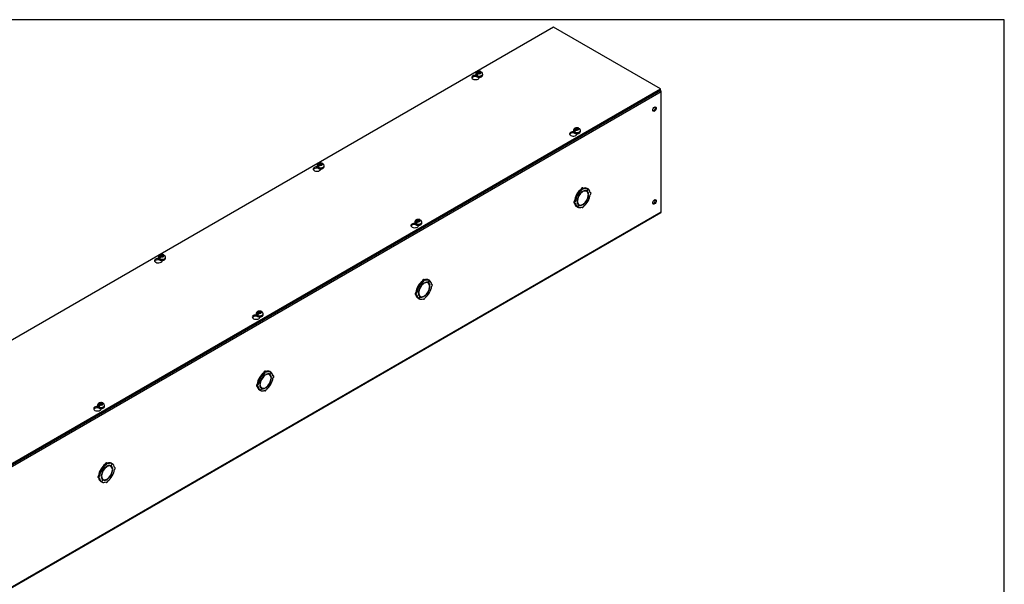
# Model space of a CAD drawing. Header units: inches. Extents: x 1 to 299, y -2 to 199.
# Tile 14 of 14: x 247 to 299, y 169 to 199. Entities that reach past the tile are written whole.
import ezdxf

# ---------------------------------------------------------------- set-up
doc = ezdxf.new("R2010")
doc.units = ezdxf.units.IN
doc.header["$MEASUREMENT"] = 0
for name, color, linetype in [('COM56318-1', 7, 'Continuous'), ('COM70724-6', 7, 'Continuous'), ('Default', 7, 'Continuous'), ('SCS19515', 7, 'Continuous')]:
    doc.layers.add(name, color=color, linetype=linetype)

# ---------------------------------------------------------------- blocks, each defined once
blk = doc.blocks.new('SE2')
at = {"layer": 'COM56318-1', "color": 7, "linetype": 'Continuous'}
for p, q in [((275.296, 198.526), (232.914, 174.057)), ((281.01, 195.227), (275.296, 198.526)), ((271.151, 195.891), (271.151, 195.917)), ((271.151, 195.891), (271.167, 195.9)), ((271.328, 195.824), (271.328, 195.852)), ((238.628, 170.758), (281.01, 195.227)), ((238.628, 170.694), (281.01, 195.163)), ((281.01, 195.163), (281.01, 195.227)), ((276.379, 192.872), (276.379, 192.898)), ((276.379, 192.872), (276.395, 192.881)), ((276.556, 192.805), (276.556, 192.834)), ((262.666, 190.992), (262.666, 191.018)), ((262.666, 190.992), (262.681, 191.001)), ((262.842, 190.925), (262.842, 190.953)), ((267.894, 187.973), (267.894, 187.999)), ((267.894, 187.973), (267.91, 187.982)), ((268.071, 187.906), (268.071, 187.935)), ((254.18, 186.093), (254.18, 186.119)), ((254.18, 186.093), (254.196, 186.102)), ((254.357, 186.026), (254.357, 186.054)), ((259.409, 183.074), (259.409, 183.1)), ((259.409, 183.074), (259.424, 183.083)), ((259.585, 183.007), (259.585, 183.036)), ((250.923, 178.175), (250.923, 178.201)), ((250.923, 178.175), (250.939, 178.184)), ((251.1, 178.108), (251.1, 178.137))]:
    blk.add_line(p, q, dxfattribs=at)
for centre, major_axis, start_param, end_param in [((271.126, 195.838), (0.203, 0), 1.538803, 6.405229), ((271.126, 195.774), (-0.203, 0), 4.590345, 6.008059), ((276.354, 192.82), (0.203, 0), 1.538803, 6.405229), ((276.354, 192.756), (-0.203, 0), 4.590345, 6.008059), ((262.641, 190.939), (0.203, 0), 1.538803, 6.405229), ((262.641, 190.875), (-0.203, 0), 4.590345, 6.008059), ((267.869, 187.921), (0.203, 0), 1.538803, 6.405229), ((267.869, 187.857), (-0.203, 0), 4.590345, 6.008059), ((254.156, 186.04), (0.203, 0), 1.538803, 6.405229), ((254.156, 185.976), (-0.203, 0), 4.590345, 6.008059), ((259.384, 183.022), (0.203, 0), 1.538803, 6.405229), ((259.384, 182.958), (-0.203, 0), 4.590345, 6.008059), ((250.899, 178.123), (0.203, 0), 1.538803, 6.405229), ((250.899, 178.059), (-0.203, 0), 4.590345, 6.008059)]:
    blk.add_ellipse(centre, major_axis=major_axis, ratio=0.57735, start_param=start_param, end_param=end_param, dxfattribs=at)
at = {"layer": 'COM70724-6', "color": 7, "linetype": 'Continuous'}
for p, q in [((281.055, 195.075), (196.202, 146.085)), ((281.055, 188.661), (281.055, 195.075)), ((276.819, 189.82), (276.768, 189.849)), ((276.849, 189.717), (276.832, 189.727)), ((276.894, 189.9), (276.843, 189.929)), ((276.849, 189.717), (276.849, 189.738)), ((276.877, 189.754), (276.877, 189.734)), ((277.069, 189.746), (277.018, 189.776)), ((277.143, 189.877), (277.081, 189.768)), ((277.083, 189.767), (277.081, 189.768)), ((277.083, 189.767), (277.145, 189.875)), ((277.143, 189.877), (277.092, 189.906)), ((277.145, 189.875), (277.143, 189.877)), ((277.289, 189.671), (277.255, 189.691)), ((276.385, 189.136), (276.436, 189.107)), ((276.468, 189.212), (276.417, 189.241)), ((276.58, 189.549), (276.529, 189.579)), ((276.529, 189.579), (276.592, 189.543)), ((276.583, 189.554), (276.532, 189.583)), ((276.594, 189.546), (276.532, 189.583)), ((276.554, 189.227), (276.571, 189.237)), ((276.571, 189.204), (276.554, 189.194)), ((276.571, 189.237), (276.555, 189.247)), ((276.58, 189.549), (276.643, 189.514)), ((276.645, 189.517), (276.583, 189.554)), ((276.643, 189.514), (276.592, 189.543)), ((276.645, 189.517), (276.594, 189.546)), ((277.081, 189.261), (277.068, 189.268)), ((277.083, 189.264), (277.07, 189.272)), ((277.081, 189.261), (277.143, 189.225)), ((277.145, 189.229), (277.083, 189.264)), ((277.172, 189.584), (277.153, 189.595)), ((277.154, 189.574), (277.172, 189.584)), ((277.172, 189.551), (277.154, 189.541)), ((196.179, 139.621), (281.032, 188.611)), ((196.202, 139.671), (281.055, 188.661)), ((276.58, 188.903), (276.529, 188.932)), ((276.643, 189.011), (276.58, 188.903)), ((276.583, 188.901), (276.58, 188.903)), ((276.583, 188.901), (276.645, 189.01)), ((276.606, 189.061), (276.657, 189.032)), ((276.645, 189.01), (276.643, 189.011)), ((276.797, 188.898), (276.832, 188.878)), ((276.849, 189.024), (276.829, 189.035)), ((276.849, 189.024), (276.849, 189.044)), ((276.877, 189.061), (276.877, 189.04)), ((268.333, 184.921), (268.282, 184.95)), ((268.409, 185.001), (268.358, 185.03)), ((268.658, 184.978), (268.595, 184.869)), ((268.597, 184.868), (268.66, 184.976)), ((268.658, 184.978), (268.607, 185.007)), ((268.66, 184.976), (268.658, 184.978)), ((268.095, 184.65), (268.044, 184.68)), ((268.044, 184.68), (268.107, 184.644)), ((268.098, 184.655), (268.047, 184.684)), ((268.109, 184.647), (268.047, 184.684)), ((268.095, 184.65), (268.158, 184.615)), ((268.16, 184.618), (268.098, 184.655)), ((268.158, 184.615), (268.107, 184.644)), ((268.16, 184.618), (268.109, 184.647)), ((268.363, 184.818), (268.347, 184.828)), ((268.363, 184.818), (268.363, 184.839)), ((268.392, 184.855), (268.392, 184.835)), ((268.584, 184.847), (268.533, 184.877)), ((268.595, 184.362), (268.583, 184.369)), ((268.597, 184.365), (268.585, 184.373)), ((268.597, 184.868), (268.595, 184.869)), ((268.595, 184.362), (268.658, 184.326)), ((268.66, 184.33), (268.597, 184.365)), ((268.687, 184.685), (268.667, 184.696)), ((268.669, 184.675), (268.687, 184.685)), ((268.687, 184.652), (268.669, 184.642)), ((268.804, 184.772), (268.77, 184.792)), ((267.9, 184.237), (267.951, 184.208)), ((267.982, 184.313), (267.931, 184.342)), ((268.095, 184.004), (268.044, 184.033)), ((268.069, 184.328), (268.086, 184.338)), ((268.086, 184.306), (268.069, 184.295)), ((268.086, 184.338), (268.07, 184.348)), ((268.158, 184.112), (268.095, 184.004)), ((268.098, 184.002), (268.095, 184.004)), ((268.098, 184.002), (268.16, 184.111)), ((268.12, 184.162), (268.171, 184.133)), ((268.16, 184.111), (268.158, 184.112)), ((268.312, 183.999), (268.346, 183.979)), ((268.363, 184.125), (268.344, 184.136)), ((268.363, 184.125), (268.363, 184.145)), ((268.392, 184.162), (268.392, 184.141)), ((259.61, 179.751), (259.559, 179.781)), ((259.559, 179.781), (259.622, 179.745)), ((259.612, 179.756), (259.561, 179.785)), ((259.624, 179.748), (259.561, 179.785)), ((259.61, 179.751), (259.673, 179.716)), ((259.674, 179.719), (259.612, 179.756)), ((259.673, 179.716), (259.622, 179.745)), ((259.674, 179.719), (259.624, 179.748)), ((259.848, 180.022), (259.797, 180.051)), ((259.878, 179.919), (259.862, 179.929)), ((259.924, 180.102), (259.873, 180.131)), ((259.878, 179.919), (259.878, 179.94)), ((259.906, 179.956), (259.906, 179.936)), ((260.099, 179.948), (260.048, 179.978)), ((260.172, 180.079), (260.11, 179.97)), ((260.112, 179.969), (260.11, 179.97)), ((260.112, 179.969), (260.175, 180.077)), ((260.172, 180.079), (260.121, 180.108)), ((260.175, 180.077), (260.172, 180.079)), ((260.201, 179.786), (260.182, 179.797)), ((260.184, 179.776), (260.201, 179.786)), ((260.201, 179.753), (260.184, 179.743)), ((260.319, 179.873), (260.285, 179.893)), ((259.415, 179.338), (259.466, 179.309)), ((259.497, 179.414), (259.446, 179.443)), ((259.61, 179.105), (259.559, 179.134)), ((259.583, 179.429), (259.601, 179.439)), ((259.601, 179.407), (259.583, 179.396)), ((259.601, 179.439), (259.584, 179.449)), ((259.673, 179.213), (259.61, 179.105)), ((259.612, 179.103), (259.61, 179.105)), ((259.612, 179.103), (259.674, 179.212)), ((259.635, 179.263), (259.686, 179.234)), ((259.674, 179.212), (259.673, 179.213)), ((259.827, 179.1), (259.861, 179.081)), ((259.878, 179.226), (259.859, 179.237)), ((259.878, 179.226), (259.878, 179.246)), ((259.906, 179.263), (259.906, 179.242)), ((260.11, 179.463), (260.098, 179.47)), ((260.112, 179.466), (260.099, 179.474)), ((260.11, 179.463), (260.172, 179.427)), ((260.175, 179.431), (260.112, 179.466)), ((251.125, 174.852), (251.074, 174.882)), ((251.074, 174.882), (251.136, 174.846)), ((251.127, 174.857), (251.076, 174.886)), ((251.138, 174.849), (251.076, 174.886)), ((251.363, 175.123), (251.312, 175.152)), ((251.393, 175.02), (251.376, 175.03)), ((251.438, 175.203), (251.387, 175.232)), ((251.393, 175.02), (251.393, 175.041)), ((251.421, 175.057), (251.421, 175.037)), ((251.613, 175.049), (251.562, 175.079)), ((251.687, 175.18), (251.625, 175.072)), ((251.627, 175.07), (251.625, 175.072)), ((251.627, 175.07), (251.689, 175.179)), ((251.687, 175.18), (251.636, 175.209)), ((251.689, 175.179), (251.687, 175.18)), ((251.716, 174.887), (251.697, 174.898)), ((251.698, 174.877), (251.716, 174.887)), ((251.834, 174.974), (251.799, 174.994)), ((250.93, 174.439), (250.98, 174.41)), ((251.012, 174.515), (250.961, 174.544)), ((251.098, 174.53), (251.116, 174.54)), ((251.116, 174.508), (251.098, 174.497)), ((251.116, 174.54), (251.099, 174.55)), ((251.125, 174.852), (251.187, 174.817)), ((251.189, 174.82), (251.127, 174.857)), ((251.187, 174.817), (251.136, 174.846)), ((251.189, 174.82), (251.138, 174.849)), ((251.15, 174.364), (251.201, 174.335)), ((251.393, 174.327), (251.393, 174.348)), ((251.421, 174.364), (251.421, 174.343)), ((251.625, 174.564), (251.612, 174.571)), ((251.627, 174.567), (251.614, 174.575)), ((251.625, 174.564), (251.687, 174.528)), ((251.689, 174.532), (251.627, 174.567)), ((251.716, 174.854), (251.698, 174.844)), ((251.125, 174.206), (251.074, 174.235)), ((251.187, 174.314), (251.125, 174.206)), ((251.127, 174.204), (251.125, 174.206)), ((251.127, 174.204), (251.189, 174.313)), ((251.189, 174.313), (251.187, 174.314)), ((251.342, 174.201), (251.376, 174.182)), ((251.393, 174.327), (251.374, 174.338))]:
    blk.add_line(p, q, dxfattribs=at)
for centre, major_axis, start_param, end_param in [((280.978, 195.119), (0.054, -0.0935), 0.785398, 1.92132), ((280.65, 194.172), (0.067, 0.115), 3.534412, 5.890366), ((276.812, 189.418), (0.281, 0.487), 0.896739, 1.566433), ((276.863, 189.389), (-0.206, -0.357), 3.975495, 5.449283), ((276.863, 189.389), (0.281, 0.487), 0.896739, 1.566433), ((276.863, 189.389), (0.219, 0.379), 0.831128, 1.566433), ((276.812, 189.875), (-0.0312, -0.0541), 3.141593, 5.497787), ((276.863, 189.845), (-0.0312, -0.0541), 2.356194, 5.497787), ((276.812, 189.418), (0.281, 0.487), 0.004363, 0.620067), ((276.863, 189.389), (-0.206, -0.357), 2.404698, 3.878487), ((276.863, 189.389), (0.219, 0.379), 0.004363, 0.739668), ((276.863, 189.389), (0.281, 0.487), 0.004363, 0.674057), ((276.812, 189.418), (-0.206, -0.357), 3.141593, 3.271499), ((276.812, 189.418), (0.219, 0.379), 5.920402, 6.166551), ((276.863, 189.389), (0.219, 0.379), 5.543517, 6.278822), ((276.863, 189.389), (0.281, 0.487), 5.609128, 6.278822), ((277.258, 189.617), (-0.0312, -0.0541), 0.785398, 3.926991), ((276.417, 189.19), (0.0312, 0.0541), 0.785398, 3.141593), ((276.812, 189.418), (-0.281, -0.487), 4.716752, 5.386446), ((276.812, 189.418), (-0.281, -0.487), 5.663118, 6.278822), ((276.468, 189.161), (0.0313, 0.0541), 0.785398, 3.926991), ((276.863, 189.389), (-0.281, -0.487), 4.716752, 5.386446), ((276.863, 189.389), (-0.281, -0.487), 5.609128, 6.278822), ((276.863, 189.389), (-0.219, -0.379), 4.716752, 5.452057), ((276.863, 189.389), (-0.219, -0.379), 5.543517, 6.278822), ((276.863, 189.389), (0.206, 0.357), 2.404698, 3.878487), ((276.863, 189.389), (0.206, 0.357), 3.975495, 5.449283), ((276.863, 189.389), (-0.219, -0.379), 0.831128, 1.566433), ((276.863, 189.389), (-0.281, -0.487), 0.896739, 1.566433), ((276.863, 189.389), (0.219, 0.379), 4.716752, 5.452057), ((276.863, 189.389), (0.281, 0.487), 4.716752, 5.386446), ((280.65, 189.214), (0.066, 0.115), 3.534412, 5.890366), ((276.812, 189.418), (0.206, 0.357), 3.011687, 3.141593), ((276.863, 189.389), (-0.281, -0.487), 0.004363, 0.674057), ((276.812, 189.418), (-0.219, -0.379), 0.116634, 0.362783), ((276.863, 189.389), (-0.219, -0.379), 0.004363, 0.739668), ((276.863, 188.933), (0.0313, 0.0541), 2.356194, 5.497787), ((280.978, 188.705), (-0.054, 0.0935), 3.141593, 3.926991), ((268.327, 184.519), (0.281, 0.487), 0.896739, 1.566433), ((268.378, 184.49), (0.281, 0.487), 0.896739, 1.566433), ((268.327, 184.976), (-0.0313, -0.0541), 3.141593, 5.497787), ((268.378, 184.946), (-0.0313, -0.0541), 2.356194, 5.497787), ((268.327, 184.519), (0.281, 0.487), 0.004363, 0.620067), ((268.378, 184.49), (-0.206, -0.357), 2.404698, 3.878487), ((268.378, 184.49), (0.219, 0.379), 0.004363, 0.739668), ((268.378, 184.49), (0.281, 0.487), 0.004363, 0.674057), ((268.327, 184.519), (-0.206, -0.357), 3.141593, 3.271499), ((268.378, 184.49), (0.281, 0.487), 5.609128, 6.278822), ((268.327, 184.519), (-0.281, -0.487), 4.716752, 5.386446), ((268.378, 184.49), (-0.281, -0.487), 4.716752, 5.386446), ((268.378, 184.49), (-0.219, -0.379), 4.716752, 5.452057), ((268.378, 184.49), (-0.206, -0.357), 3.975495, 5.449283), ((268.378, 184.49), (0.219, 0.379), 0.831128, 1.566433), ((268.378, 184.49), (0.206, 0.357), 3.975495, 5.449283), ((268.378, 184.49), (-0.219, -0.379), 0.831128, 1.566433), ((268.327, 184.519), (0.219, 0.379), 5.920402, 6.166551), ((268.378, 184.49), (0.219, 0.379), 5.543517, 6.278822), ((268.378, 184.49), (0.219, 0.379), 4.716752, 5.452057), ((268.378, 184.49), (0.281, 0.487), 4.716752, 5.386446), ((268.773, 184.718), (-0.0312, -0.0541), 0.785398, 3.926991), ((267.931, 184.291), (0.0313, 0.0541), 0.785398, 3.141593), ((268.327, 184.519), (-0.281, -0.487), 5.663118, 6.278822), ((267.982, 184.262), (0.0313, 0.0541), 0.785398, 3.926991), ((268.378, 184.49), (-0.281, -0.487), 5.609128, 6.278822), ((268.378, 184.49), (-0.219, -0.379), 5.543517, 6.278822), ((268.378, 184.49), (0.206, 0.357), 2.404698, 3.878487), ((268.327, 184.519), (0.206, 0.357), 3.011687, 3.141593), ((268.378, 184.49), (-0.281, -0.487), 0.004363, 0.674057), ((268.327, 184.519), (-0.219, -0.379), 0.116634, 0.362783), ((268.378, 184.49), (-0.219, -0.379), 0.004363, 0.739668), ((268.378, 184.034), (0.0313, 0.0541), 2.356194, 5.497787), ((268.378, 184.49), (-0.281, -0.487), 0.896739, 1.566433), ((259.841, 179.62), (0.281, 0.487), 0.004363, 0.620067), ((259.841, 179.62), (-0.281, -0.487), 4.716752, 5.386446), ((259.892, 179.591), (-0.281, -0.487), 4.716752, 5.386446), ((259.841, 179.62), (0.281, 0.487), 0.896739, 1.566433), ((259.892, 179.591), (-0.219, -0.379), 4.716752, 5.452057), ((259.892, 179.591), (-0.206, -0.357), 3.975495, 5.449283), ((259.892, 179.591), (0.281, 0.487), 0.896739, 1.566433), ((259.892, 179.591), (0.219, 0.379), 0.831128, 1.566433), ((259.841, 180.077), (-0.0313, -0.0541), 3.141593, 5.497787), ((259.892, 180.047), (-0.0312, -0.0541), 2.356194, 5.497787), ((259.892, 179.591), (-0.206, -0.357), 2.404698, 3.878487), ((259.892, 179.591), (0.219, 0.379), 0.004363, 0.739668), ((259.892, 179.591), (0.206, 0.357), 3.975495, 5.449283), ((259.892, 179.591), (0.281, 0.487), 0.004363, 0.674057), ((259.841, 179.62), (-0.206, -0.357), 3.141593, 3.271499), ((259.841, 179.62), (0.219, 0.379), 5.920402, 6.166551), ((259.892, 179.591), (0.219, 0.379), 5.543517, 6.278822), ((259.892, 179.591), (0.219, 0.379), 4.716752, 5.452057), ((259.892, 179.591), (0.281, 0.487), 5.609128, 6.278822), ((259.892, 179.591), (0.281, 0.487), 4.716752, 5.386446), ((260.288, 179.819), (-0.0313, -0.0541), 0.785398, 3.926991), ((259.446, 179.392), (0.0312, 0.0541), 0.785398, 3.141593), ((259.841, 179.62), (-0.281, -0.487), 5.663118, 6.278822), ((259.497, 179.363), (0.0313, 0.0541), 0.785398, 3.926991), ((259.892, 179.591), (-0.281, -0.487), 5.609128, 6.278822), ((259.892, 179.591), (-0.219, -0.379), 5.543517, 6.278822), ((259.892, 179.591), (0.206, 0.357), 2.404698, 3.878487), ((259.841, 179.62), (0.206, 0.357), 3.011687, 3.141593), ((259.892, 179.591), (-0.281, -0.487), 0.004363, 0.674057), ((259.841, 179.62), (-0.219, -0.379), 0.116634, 0.362783), ((259.892, 179.591), (-0.219, -0.379), 0.004363, 0.739668), ((259.892, 179.135), (0.0313, 0.0541), 2.356194, 5.497787), ((259.892, 179.591), (-0.219, -0.379), 0.831128, 1.566433), ((259.892, 179.591), (-0.281, -0.487), 0.896739, 1.566433), ((251.356, 174.721), (-0.281, -0.487), 4.716752, 5.386446), ((251.356, 174.721), (0.281, 0.487), 0.896739, 1.566433), ((251.407, 174.692), (-0.206, -0.357), 3.975495, 5.449283), ((251.407, 174.692), (0.281, 0.487), 0.896739, 1.566433), ((251.407, 174.692), (0.219, 0.379), 0.831128, 1.566433), ((251.356, 175.178), (-0.0313, -0.0541), 3.141593, 5.497787), ((251.407, 175.149), (-0.0312, -0.0541), 2.356194, 5.497787), ((251.407, 174.692), (-0.206, -0.357), 2.404698, 3.878487), ((251.407, 174.692), (0.219, 0.379), 0.004363, 0.739668), ((251.356, 174.721), (0.281, 0.487), 0.004363, 0.620067), ((251.407, 174.692), (0.281, 0.487), 0.004363, 0.674057), ((251.356, 174.721), (-0.206, -0.357), 3.141593, 3.271499), ((251.356, 174.721), (0.219, 0.379), 5.920402, 6.166551), ((251.407, 174.692), (0.219, 0.379), 5.543517, 6.278822), ((251.407, 174.692), (0.281, 0.487), 5.609128, 6.278822), ((251.802, 174.92), (-0.0313, -0.0541), 0.785398, 3.926991), ((250.961, 174.493), (0.0312, 0.0541), 0.785398, 3.141593), ((251.356, 174.721), (-0.281, -0.487), 5.663118, 6.278822), ((251.012, 174.464), (0.0313, 0.0541), 0.785398, 3.926991), ((251.407, 174.692), (-0.281, -0.487), 4.716752, 5.386446), ((251.407, 174.692), (-0.281, -0.487), 5.609128, 6.278822), ((251.407, 174.692), (-0.219, -0.379), 4.716752, 5.452057), ((251.407, 174.692), (-0.219, -0.379), 5.543517, 6.278822), ((251.407, 174.692), (0.206, 0.357), 2.404698, 3.878487), ((251.356, 174.721), (0.206, 0.357), 3.011687, 3.141593), ((251.407, 174.692), (0.206, 0.357), 3.975495, 5.449283), ((251.407, 174.692), (-0.219, -0.379), 0.831128, 1.566433), ((251.407, 174.692), (-0.281, -0.487), 0.896739, 1.566433), ((251.407, 174.692), (0.219, 0.379), 4.716752, 5.452057), ((251.407, 174.692), (0.281, 0.487), 4.716752, 5.386446), ((251.407, 174.692), (-0.281, -0.487), 0.004363, 0.674057), ((251.356, 174.721), (-0.219, -0.379), 0.116634, 0.362783), ((251.407, 174.692), (-0.219, -0.379), 0.004363, 0.739668), ((251.407, 174.236), (0.0313, 0.0541), 2.356194, 5.497787)]:
    blk.add_ellipse(centre, major_axis=major_axis, ratio=0.57735, start_param=start_param, end_param=end_param, dxfattribs=at)
for centre, major_axis in [((280.701, 194.143), (0.067, 0.115)), ((280.701, 189.185), (0.066, 0.115))]:
    blk.add_ellipse(centre, major_axis=major_axis, ratio=0.57735, dxfattribs=at)
at = {"layer": 'SCS19515', "color": 7, "linetype": 'Continuous'}
for p, q in [((271.131, 196.019), (271.131, 195.97)), ((271.239, 196.009), (271.167, 195.968)), ((271.262, 196.084), (271.232, 196.066)), ((271.262, 196.124), (271.332, 196.124)), ((271.262, 196.084), (271.262, 196.124)), ((271.262, 196.084), (271.262, 196.033)), ((271.262, 196.063), (271.332, 196.063)), ((271.274, 196.042), (271.305, 196.06)), ((271.374, 196.06), (271.305, 196.06)), ((271.363, 196.142), (271.332, 196.124)), ((271.332, 196.063), (271.332, 196.124)), ((271.374, 196.088), (271.332, 196.063)), ((271.374, 196.1), (271.405, 196.118)), ((271.374, 196.1), (271.374, 196.06)), ((271.506, 195.97), (271.506, 196.019)), ((276.359, 193), (276.359, 192.951)), ((276.467, 192.991), (276.396, 192.949)), ((276.491, 193.066), (276.46, 193.048)), ((276.491, 193.106), (276.56, 193.106)), ((276.491, 193.066), (276.491, 193.106)), ((276.491, 193.066), (276.491, 193.015)), ((276.491, 193.045), (276.56, 193.045)), ((276.502, 193.023), (276.533, 193.041)), ((276.603, 193.041), (276.533, 193.041)), ((276.591, 193.124), (276.56, 193.106)), ((276.56, 193.045), (276.56, 193.106)), ((276.603, 193.069), (276.56, 193.045)), ((276.603, 193.081), (276.634, 193.099)), ((276.603, 193.081), (276.603, 193.041)), ((276.734, 192.951), (276.734, 193)), ((262.777, 191.225), (262.847, 191.225)), ((262.777, 191.185), (262.777, 191.225)), ((262.878, 191.243), (262.847, 191.225)), ((262.847, 191.164), (262.847, 191.225)), ((262.889, 191.201), (262.92, 191.219)), ((262.646, 191.12), (262.646, 191.071)), ((262.753, 191.11), (262.682, 191.069)), ((262.777, 191.185), (262.746, 191.167)), ((262.777, 191.185), (262.777, 191.134)), ((262.777, 191.164), (262.847, 191.164)), ((262.789, 191.143), (262.82, 191.161)), ((262.889, 191.161), (262.82, 191.161)), ((262.889, 191.189), (262.847, 191.164)), ((262.889, 191.201), (262.889, 191.161)), ((263.021, 191.071), (263.021, 191.12)), ((267.874, 188.101), (267.874, 188.052)), ((267.982, 188.092), (267.91, 188.05)), ((268.005, 188.167), (267.975, 188.149)), ((268.005, 188.207), (268.075, 188.207)), ((268.005, 188.167), (268.005, 188.207)), ((268.005, 188.167), (268.005, 188.116)), ((268.005, 188.146), (268.075, 188.146)), ((268.017, 188.124), (268.048, 188.142)), ((268.117, 188.142), (268.048, 188.142)), ((268.106, 188.225), (268.075, 188.207)), ((268.075, 188.146), (268.075, 188.207)), ((268.117, 188.17), (268.075, 188.146)), ((268.117, 188.182), (268.148, 188.2)), ((268.117, 188.182), (268.117, 188.142)), ((268.249, 188.052), (268.249, 188.101)), ((254.16, 186.221), (254.16, 186.172)), ((254.268, 186.211), (254.197, 186.17)), ((254.292, 186.286), (254.261, 186.268)), ((254.292, 186.326), (254.361, 186.326)), ((254.292, 186.286), (254.292, 186.326)), ((254.292, 186.286), (254.292, 186.235)), ((254.292, 186.265), (254.361, 186.265)), ((254.303, 186.244), (254.334, 186.262)), ((254.404, 186.262), (254.334, 186.262)), ((254.392, 186.344), (254.361, 186.326)), ((254.361, 186.265), (254.361, 186.326)), ((254.404, 186.29), (254.361, 186.265)), ((254.404, 186.302), (254.435, 186.32)), ((254.404, 186.302), (254.404, 186.262)), ((254.535, 186.172), (254.535, 186.221)), ((259.52, 183.308), (259.59, 183.308)), ((259.52, 183.268), (259.52, 183.308)), ((259.621, 183.326), (259.59, 183.308)), ((259.59, 183.247), (259.59, 183.308)), ((259.389, 183.202), (259.389, 183.153)), ((259.496, 183.193), (259.425, 183.151)), ((259.52, 183.268), (259.489, 183.25)), ((259.52, 183.268), (259.52, 183.217)), ((259.52, 183.247), (259.59, 183.247)), ((259.532, 183.225), (259.563, 183.243)), ((259.632, 183.243), (259.563, 183.243)), ((259.632, 183.271), (259.59, 183.247)), ((259.632, 183.283), (259.663, 183.301)), ((259.632, 183.283), (259.632, 183.243)), ((259.764, 183.153), (259.764, 183.202)), ((250.903, 178.303), (250.903, 178.254)), ((251.011, 178.294), (250.94, 178.252)), ((251.035, 178.369), (251.004, 178.351)), ((251.035, 178.409), (251.104, 178.409)), ((251.035, 178.369), (251.035, 178.409)), ((251.035, 178.369), (251.035, 178.318)), ((251.035, 178.348), (251.104, 178.348)), ((251.047, 178.326), (251.077, 178.344)), ((251.147, 178.344), (251.077, 178.344)), ((251.135, 178.427), (251.104, 178.409)), ((251.104, 178.348), (251.104, 178.409)), ((251.147, 178.372), (251.104, 178.348)), ((251.147, 178.384), (251.178, 178.402)), ((251.147, 178.384), (251.147, 178.344)), ((251.278, 178.254), (251.278, 178.303))]:
    blk.add_line(p, q, dxfattribs=at)
for centre, radius, start, end in [((271.309, 195.945), 0.144, 122.6431, 170.9725), ((271.351, 195.921), 0.144, 122.6435, 170.9722), ((271.382, 196.02), 0.123, 358.738, 53.0485), ((276.537, 192.927), 0.144, 122.6431, 170.9725), ((276.58, 192.902), 0.144, 122.6435, 170.9722), ((276.61, 193.002), 0.123, 358.738, 53.0485), ((262.896, 191.121), 0.123, 358.738, 53.0485), ((262.824, 191.046), 0.144, 122.6431, 170.9725), ((262.866, 191.022), 0.144, 122.6435, 170.9722), ((268.052, 188.028), 0.144, 122.6431, 170.9725), ((268.095, 188.003), 0.144, 122.6435, 170.9722), ((268.125, 188.103), 0.123, 358.738, 53.0485), ((254.339, 186.148), 0.144, 122.6431, 170.9725), ((254.381, 186.123), 0.144, 122.6435, 170.9722), ((254.411, 186.222), 0.123, 358.738, 53.0485), ((259.639, 183.204), 0.123, 358.738, 53.0485), ((259.567, 183.129), 0.144, 122.6431, 170.9725), ((259.609, 183.104), 0.144, 122.6435, 170.9722), ((251.082, 178.23), 0.144, 122.6431, 170.9725), ((251.124, 178.205), 0.144, 122.6435, 170.9722), ((251.154, 178.305), 0.123, 358.738, 53.0485)]:
    blk.add_arc(centre, radius, start, end, dxfattribs=at)
for centre, major_axis, start_param, end_param in [((271.318, 196.019), (0.188, 0), 3.141093, 6.278965), ((271.318, 195.97), (-0.188, 0), 0, 3.141593), ((271.318, 196.031), (-0.186, 0), 0.623612, 0.947184), ((271.318, 196.092), (0.0975, 0), 1.098165, 3.614224), ((271.318, 196.092), (-0.0975, 0), 1.098165, 3.614224), ((271.318, 195.97), (-0.188, 0), 3.141593, 3.167603), ((276.547, 193), (0.188, 0), 3.141093, 6.278965), ((276.547, 192.951), (-0.188, 0), 0, 3.141593), ((276.547, 193.012), (-0.186, 0), 0.623612, 0.947184), ((276.547, 193.073), (0.0975, 0), 1.098165, 3.614224), ((276.547, 193.073), (-0.0975, 0), 1.098165, 3.614224), ((276.547, 192.951), (-0.188, 0), 3.141593, 3.167603), ((262.833, 191.193), (0.0975, 0), 1.098165, 3.614224), ((262.833, 191.193), (-0.0975, 0), 1.098165, 3.614224), ((262.833, 191.12), (0.188, 0), 3.141093, 6.278965), ((262.833, 191.071), (-0.187, 0), 0, 3.141593), ((262.833, 191.132), (-0.186, 0), 0.623612, 0.947184), ((262.833, 191.071), (-0.187, 0), 3.141593, 3.167603), ((268.061, 188.101), (0.187, 0), 3.141093, 6.278965), ((268.061, 188.052), (-0.187, 0), 0, 3.141593), ((268.061, 188.113), (-0.186, 0), 0.623612, 0.947184), ((268.061, 188.174), (0.0975, 0), 1.098165, 3.614224), ((268.061, 188.174), (-0.0975, 0), 1.098165, 3.614224), ((268.061, 188.052), (-0.187, 0), 3.141593, 3.167603), ((254.348, 186.221), (0.187, 0), 3.141093, 6.278965), ((254.348, 186.172), (-0.187, 0), 0, 3.141593), ((254.348, 186.233), (-0.186, 0), 0.623612, 0.947184), ((254.348, 186.294), (0.0975, 0), 1.098165, 3.614224), ((254.348, 186.294), (-0.0975, 0), 1.098165, 3.614224), ((254.348, 186.172), (-0.187, 0), 3.141593, 3.167603), ((259.576, 183.275), (0.0975, 0), 1.098165, 3.614224), ((259.576, 183.202), (0.187, 0), 3.141093, 6.278965), ((259.576, 183.153), (-0.187, 0), 0, 3.141593), ((259.576, 183.214), (-0.186, 0), 0.623612, 0.947184), ((259.576, 183.275), (-0.0975, 0), 1.098165, 3.614224), ((259.576, 183.153), (-0.187, 0), 3.141593, 3.167603), ((251.091, 178.303), (0.188, 0), 3.141093, 6.278965), ((251.091, 178.254), (-0.188, 0), 0, 3.141593), ((251.091, 178.315), (-0.186, 0), 0.623612, 0.947184), ((251.091, 178.377), (0.0975, 0), 1.098165, 3.614224), ((251.091, 178.377), (-0.0975, 0), 1.098165, 3.614224), ((251.091, 178.254), (-0.188, 0), 3.141593, 3.167603)]:
    blk.add_ellipse(centre, major_axis=major_axis, ratio=0.57735, start_param=start_param, end_param=end_param, dxfattribs=at)
for points, knots in [([(271.405, 196.149), (271.395, 196.152), (271.376, 196.16), (271.339, 196.165), (271.299, 196.165), (271.258, 196.159), (271.221, 196.146), (271.19, 196.128), (271.164, 196.106), (271.146, 196.08), (271.134, 196.051), (271.13, 196.029), (271.131, 196.019), (271.131, 196.019)], [0, 0, 0, 0, 0.080213, 0.188324, 0.297257, 0.40807, 0.522418, 0.626229, 0.72386, 0.816472, 0.906433, 0.995466, 1, 1, 1, 1]), ([(271.132, 195.97), (271.132, 195.964), (271.132, 195.95), (271.141, 195.928), (271.158, 195.905), (271.182, 195.886), (271.212, 195.87), (271.247, 195.858), (271.286, 195.852), (271.326, 195.85), (271.366, 195.854), (271.404, 195.862), (271.438, 195.876), (271.467, 195.894), (271.489, 195.916), (271.501, 195.94), (271.507, 195.96), (271.505, 195.97), (271.505, 195.973)], [0, 0, 0, 0, 0.042882, 0.104953, 0.167899, 0.233818, 0.302298, 0.371658, 0.440855, 0.509877, 0.578936, 0.64825, 0.718091, 0.788712, 0.859891, 0.921486, 0.981041, 1, 1, 1, 1]), ([(271.427, 196.118), (271.427, 196.122), (271.426, 196.126), (271.423, 196.132), (271.421, 196.135), (271.418, 196.141), (271.415, 196.143), (271.41, 196.147), (271.408, 196.148), (271.402, 196.15), (271.399, 196.151), (271.392, 196.152), (271.389, 196.151), (271.381, 196.15), (271.378, 196.149), (271.37, 196.146), (271.367, 196.144), (271.363, 196.142)], [0, 0, 0, 0, 0.125, 0.125, 0.25, 0.25, 0.375, 0.375, 0.5, 0.5, 0.625, 0.625, 0.75, 0.75, 0.875, 0.875, 1, 1, 1, 1]), ([(271.405, 196.118), (271.409, 196.12), (271.413, 196.122), (271.42, 196.125), (271.424, 196.126), (271.431, 196.127), (271.435, 196.127), (271.441, 196.127), (271.444, 196.126), (271.45, 196.124), (271.453, 196.122), (271.456, 196.12), (271.456, 196.12), (271.456, 196.12)], [0, 0, 0, 0, 0.125, 0.125, 0.25, 0.25, 0.375, 0.375, 0.5, 0.5, 0.625, 0.625, 0.6404193, 0.6404193, 0.6404193, 0.6404193]), ([(276.633, 193.13), (276.623, 193.134), (276.604, 193.141), (276.567, 193.146), (276.527, 193.147), (276.487, 193.14), (276.45, 193.128), (276.418, 193.11), (276.393, 193.087), (276.374, 193.061), (276.363, 193.033), (276.358, 193.011), (276.359, 193.001), (276.359, 193)], [0, 0, 0, 0, 0.080213, 0.188324, 0.297257, 0.40807, 0.522418, 0.626229, 0.72386, 0.816472, 0.906433, 0.995466, 1, 1, 1, 1]), ([(276.36, 192.952), (276.36, 192.945), (276.36, 192.932), (276.37, 192.909), (276.386, 192.887), (276.41, 192.867), (276.44, 192.851), (276.476, 192.84), (276.514, 192.833), (276.555, 192.831), (276.594, 192.835), (276.632, 192.844), (276.666, 192.857), (276.695, 192.876), (276.717, 192.898), (276.73, 192.922), (276.735, 192.942), (276.734, 192.952), (276.733, 192.955)], [0, 0, 0, 0, 0.042882, 0.104953, 0.167899, 0.233818, 0.302298, 0.371658, 0.440855, 0.509877, 0.578936, 0.64825, 0.718091, 0.788712, 0.859891, 0.921486, 0.981041, 1, 1, 1, 1]), ([(276.656, 193.1), (276.655, 193.103), (276.654, 193.107), (276.651, 193.114), (276.65, 193.117), (276.646, 193.122), (276.644, 193.124), (276.639, 193.128), (276.636, 193.13), (276.63, 193.132), (276.627, 193.133), (276.62, 193.133), (276.617, 193.133), (276.61, 193.132), (276.606, 193.13), (276.599, 193.128), (276.595, 193.126), (276.591, 193.124)], [0, 0, 0, 0, 0.125, 0.125, 0.25, 0.25, 0.375, 0.375, 0.5, 0.5, 0.625, 0.625, 0.75, 0.75, 0.875, 0.875, 1, 1, 1, 1]), ([(276.634, 193.099), (276.637, 193.101), (276.641, 193.103), (276.649, 193.106), (276.652, 193.107), (276.659, 193.108), (276.663, 193.108), (276.669, 193.108), (276.673, 193.107), (276.678, 193.105), (276.681, 193.104), (276.684, 193.102), (276.684, 193.101), (276.685, 193.101)], [0, 0, 0, 0, 0.125, 0.125, 0.25, 0.25, 0.375, 0.375, 0.5, 0.5, 0.625, 0.625, 0.6404193, 0.6404193, 0.6404193, 0.6404193]), ([(262.92, 191.25), (262.91, 191.253), (262.89, 191.261), (262.854, 191.266), (262.813, 191.266), (262.773, 191.26), (262.736, 191.247), (262.704, 191.229), (262.679, 191.207), (262.66, 191.181), (262.649, 191.152), (262.644, 191.13), (262.646, 191.12), (262.646, 191.12)], [0, 0, 0, 0, 0.080213, 0.188324, 0.297257, 0.40807, 0.522418, 0.626229, 0.72386, 0.816472, 0.906433, 0.995466, 1, 1, 1, 1]), ([(262.942, 191.219), (262.941, 191.223), (262.94, 191.227), (262.938, 191.233), (262.936, 191.236), (262.932, 191.242), (262.93, 191.244), (262.925, 191.248), (262.922, 191.249), (262.917, 191.251), (262.913, 191.252), (262.907, 191.253), (262.903, 191.252), (262.896, 191.251), (262.892, 191.25), (262.885, 191.247), (262.881, 191.245), (262.878, 191.243)], [0, 0, 0, 0, 0.125, 0.125, 0.25, 0.25, 0.375, 0.375, 0.5, 0.5, 0.625, 0.625, 0.75, 0.75, 0.875, 0.875, 1, 1, 1, 1]), ([(262.92, 191.219), (262.924, 191.221), (262.928, 191.223), (262.935, 191.226), (262.939, 191.227), (262.946, 191.228), (262.949, 191.228), (262.956, 191.228), (262.959, 191.227), (262.965, 191.225), (262.968, 191.223), (262.97, 191.221), (262.971, 191.221), (262.971, 191.221)], [0, 0, 0, 0, 0.125, 0.125, 0.25, 0.25, 0.375, 0.375, 0.5, 0.5, 0.625, 0.625, 0.6404193, 0.6404193, 0.6404193, 0.6404193]), ([(262.647, 191.071), (262.646, 191.065), (262.646, 191.051), (262.656, 191.029), (262.673, 191.006), (262.696, 190.987), (262.727, 190.971), (262.762, 190.959), (262.801, 190.953), (262.841, 190.951), (262.881, 190.955), (262.918, 190.963), (262.953, 190.977), (262.982, 190.995), (263.003, 191.017), (263.016, 191.041), (263.022, 191.061), (263.02, 191.071), (263.02, 191.074)], [0, 0, 0, 0, 0.042882, 0.104953, 0.167899, 0.233818, 0.302298, 0.371658, 0.440855, 0.509877, 0.578936, 0.64825, 0.718091, 0.788712, 0.859891, 0.921486, 0.981041, 1, 1, 1, 1]), ([(268.148, 188.231), (268.138, 188.235), (268.119, 188.242), (268.082, 188.247), (268.042, 188.248), (268.001, 188.241), (267.964, 188.229), (267.933, 188.211), (267.908, 188.188), (267.889, 188.162), (267.878, 188.134), (267.873, 188.112), (267.874, 188.102), (267.874, 188.101)], [0, 0, 0, 0, 0.080213, 0.188324, 0.297257, 0.40807, 0.522418, 0.626229, 0.72386, 0.816472, 0.906433, 0.995466, 1, 1, 1, 1]), ([(267.875, 188.053), (267.875, 188.046), (267.875, 188.033), (267.884, 188.01), (267.901, 187.988), (267.925, 187.968), (267.955, 187.952), (267.99, 187.941), (268.029, 187.934), (268.069, 187.932), (268.109, 187.936), (268.147, 187.945), (268.181, 187.958), (268.21, 187.977), (268.232, 187.999), (268.245, 188.023), (268.25, 188.043), (268.248, 188.053), (268.248, 188.056)], [0, 0, 0, 0, 0.042882, 0.104953, 0.167899, 0.233818, 0.302298, 0.371658, 0.440855, 0.509877, 0.578936, 0.64825, 0.718091, 0.788712, 0.859891, 0.921486, 0.981041, 1, 1, 1, 1]), ([(268.17, 188.201), (268.17, 188.204), (268.169, 188.208), (268.166, 188.215), (268.164, 188.218), (268.161, 188.223), (268.158, 188.226), (268.153, 188.229), (268.151, 188.231), (268.145, 188.233), (268.142, 188.234), (268.135, 188.234), (268.132, 188.234), (268.125, 188.233), (268.121, 188.231), (268.113, 188.229), (268.11, 188.227), (268.106, 188.225)], [0, 0, 0, 0, 0.125, 0.125, 0.25, 0.25, 0.375, 0.375, 0.5, 0.5, 0.625, 0.625, 0.75, 0.75, 0.875, 0.875, 1, 1, 1, 1]), ([(268.148, 188.2), (268.152, 188.202), (268.156, 188.204), (268.163, 188.207), (268.167, 188.208), (268.174, 188.209), (268.178, 188.209), (268.184, 188.209), (268.187, 188.208), (268.193, 188.206), (268.196, 188.205), (268.199, 188.203), (268.199, 188.202), (268.199, 188.202)], [0, 0, 0, 0, 0.125, 0.125, 0.25, 0.25, 0.375, 0.375, 0.5, 0.5, 0.625, 0.625, 0.6404193, 0.6404193, 0.6404193, 0.6404193]), ([(254.434, 186.351), (254.425, 186.354), (254.405, 186.362), (254.368, 186.367), (254.328, 186.367), (254.288, 186.361), (254.251, 186.348), (254.219, 186.33), (254.194, 186.308), (254.175, 186.282), (254.164, 186.253), (254.159, 186.231), (254.16, 186.221), (254.161, 186.221)], [0, 0, 0, 0, 0.080213, 0.188324, 0.297257, 0.40807, 0.522418, 0.626229, 0.72386, 0.816472, 0.906433, 0.995466, 1, 1, 1, 1]), ([(254.161, 186.172), (254.161, 186.166), (254.161, 186.152), (254.171, 186.13), (254.187, 186.108), (254.211, 186.088), (254.241, 186.072), (254.277, 186.06), (254.315, 186.054), (254.356, 186.052), (254.395, 186.056), (254.433, 186.064), (254.467, 186.078), (254.496, 186.096), (254.518, 186.118), (254.531, 186.142), (254.536, 186.162), (254.535, 186.172), (254.534, 186.175)], [0, 0, 0, 0, 0.042882, 0.104953, 0.167899, 0.233818, 0.302298, 0.371658, 0.440855, 0.509877, 0.578936, 0.64825, 0.718091, 0.788712, 0.859891, 0.921486, 0.981041, 1, 1, 1, 1]), ([(254.457, 186.32), (254.456, 186.324), (254.455, 186.328), (254.452, 186.334), (254.451, 186.337), (254.447, 186.343), (254.445, 186.345), (254.44, 186.349), (254.437, 186.35), (254.431, 186.353), (254.428, 186.353), (254.422, 186.354), (254.418, 186.353), (254.411, 186.352), (254.407, 186.351), (254.4, 186.348), (254.396, 186.346), (254.392, 186.344)], [0, 0, 0, 0, 0.125, 0.125, 0.25, 0.25, 0.375, 0.375, 0.5, 0.5, 0.625, 0.625, 0.75, 0.75, 0.875, 0.875, 1, 1, 1, 1]), ([(254.435, 186.32), (254.438, 186.322), (254.442, 186.324), (254.45, 186.327), (254.453, 186.328), (254.46, 186.329), (254.464, 186.329), (254.471, 186.329), (254.474, 186.328), (254.48, 186.326), (254.482, 186.324), (254.485, 186.322), (254.485, 186.322), (254.486, 186.322)], [0, 0, 0, 0, 0.125, 0.125, 0.25, 0.25, 0.375, 0.375, 0.5, 0.5, 0.625, 0.625, 0.6404193, 0.6404193, 0.6404193, 0.6404193]), ([(259.663, 183.332), (259.653, 183.336), (259.633, 183.343), (259.597, 183.348), (259.557, 183.349), (259.516, 183.342), (259.479, 183.33), (259.447, 183.312), (259.422, 183.289), (259.403, 183.263), (259.392, 183.235), (259.388, 183.213), (259.389, 183.203), (259.389, 183.202)], [0, 0, 0, 0, 0.080213, 0.188324, 0.297257, 0.40807, 0.522418, 0.626229, 0.72386, 0.816472, 0.906433, 0.995466, 1, 1, 1, 1]), ([(259.685, 183.302), (259.684, 183.305), (259.683, 183.309), (259.681, 183.316), (259.679, 183.319), (259.675, 183.324), (259.673, 183.327), (259.668, 183.33), (259.665, 183.332), (259.66, 183.334), (259.656, 183.335), (259.65, 183.335), (259.646, 183.335), (259.639, 183.334), (259.636, 183.332), (259.628, 183.33), (259.624, 183.328), (259.621, 183.326)], [0, 0, 0, 0, 0.125, 0.125, 0.25, 0.25, 0.375, 0.375, 0.5, 0.5, 0.625, 0.625, 0.75, 0.75, 0.875, 0.875, 1, 1, 1, 1]), ([(259.663, 183.301), (259.667, 183.303), (259.671, 183.305), (259.678, 183.308), (259.682, 183.309), (259.689, 183.31), (259.692, 183.311), (259.699, 183.31), (259.702, 183.309), (259.708, 183.307), (259.711, 183.306), (259.713, 183.304), (259.714, 183.303), (259.714, 183.303)], [0, 0, 0, 0, 0.125, 0.125, 0.25, 0.25, 0.375, 0.375, 0.5, 0.5, 0.625, 0.625, 0.6404193, 0.6404193, 0.6404193, 0.6404193]), ([(259.39, 183.154), (259.39, 183.147), (259.39, 183.134), (259.399, 183.111), (259.416, 183.089), (259.44, 183.069), (259.47, 183.054), (259.505, 183.042), (259.544, 183.035), (259.584, 183.033), (259.624, 183.037), (259.661, 183.046), (259.696, 183.059), (259.725, 183.078), (259.746, 183.1), (259.759, 183.124), (259.765, 183.144), (259.763, 183.154), (259.763, 183.157)], [0, 0, 0, 0, 0.042882, 0.104953, 0.167899, 0.233818, 0.302298, 0.371658, 0.440855, 0.509877, 0.578936, 0.64825, 0.718091, 0.788712, 0.859891, 0.921486, 0.981041, 1, 1, 1, 1]), ([(251.177, 178.433), (251.168, 178.437), (251.148, 178.444), (251.111, 178.449), (251.071, 178.45), (251.031, 178.443), (250.994, 178.431), (250.962, 178.413), (250.937, 178.39), (250.918, 178.364), (250.907, 178.336), (250.902, 178.314), (250.904, 178.304), (250.904, 178.303)], [0, 0, 0, 0, 0.080213, 0.188324, 0.297257, 0.40807, 0.522418, 0.626229, 0.72386, 0.816472, 0.906433, 0.995466, 1, 1, 1, 1]), ([(250.904, 178.255), (250.904, 178.248), (250.904, 178.235), (250.914, 178.212), (250.93, 178.19), (250.954, 178.17), (250.984, 178.155), (251.02, 178.143), (251.059, 178.136), (251.099, 178.134), (251.138, 178.138), (251.176, 178.147), (251.21, 178.161), (251.239, 178.179), (251.261, 178.201), (251.274, 178.225), (251.279, 178.245), (251.278, 178.255), (251.277, 178.258)], [0, 0, 0, 0, 0.042882, 0.104953, 0.167899, 0.233818, 0.302298, 0.371658, 0.440855, 0.509877, 0.578936, 0.64825, 0.718091, 0.788712, 0.859891, 0.921486, 0.981041, 1, 1, 1, 1]), ([(251.2, 178.403), (251.199, 178.406), (251.198, 178.41), (251.195, 178.417), (251.194, 178.42), (251.19, 178.425), (251.188, 178.428), (251.183, 178.431), (251.18, 178.433), (251.174, 178.435), (251.171, 178.436), (251.165, 178.436), (251.161, 178.436), (251.154, 178.435), (251.15, 178.434), (251.143, 178.431), (251.139, 178.429), (251.135, 178.427)], [0, 0, 0, 0, 0.125, 0.125, 0.25, 0.25, 0.375, 0.375, 0.5, 0.5, 0.625, 0.625, 0.75, 0.75, 0.875, 0.875, 1, 1, 1, 1]), ([(251.178, 178.402), (251.181, 178.404), (251.185, 178.406), (251.193, 178.409), (251.196, 178.41), (251.204, 178.411), (251.207, 178.412), (251.214, 178.411), (251.217, 178.41), (251.223, 178.408), (251.225, 178.407), (251.228, 178.405), (251.228, 178.404), (251.229, 178.404)], [0, 0, 0, 0, 0.125, 0.125, 0.25, 0.25, 0.375, 0.375, 0.5, 0.5, 0.625, 0.625, 0.6404193, 0.6404193, 0.6404193, 0.6404193])]:
    blk.add_open_spline(points, degree=3, knots=knots, dxfattribs=at)
blk = doc.blocks.new('BORDER')
at = {"layer": 'Default', "color": 7, "linetype": 'Continuous'}
for p, q in [((0, 27.86), (-41.86, 27.86)), ((0, 0), (0, 27.86))]:
    blk.add_line(p, q, dxfattribs=at)

msp = doc.modelspace()

# ---------------------------------------------------------------- block references
at = {"layer": 'Default', "color": 7, "xscale": 7.12, "yscale": 7.12, "zscale": 7.12}
msp.add_blockref('BORDER', (299.411, 0.564), dxfattribs=at)
at = {"layer": 'Default'}
msp.add_blockref('SE2', (0, 0), dxfattribs=at)

doc.saveas('drawing.dxf')
